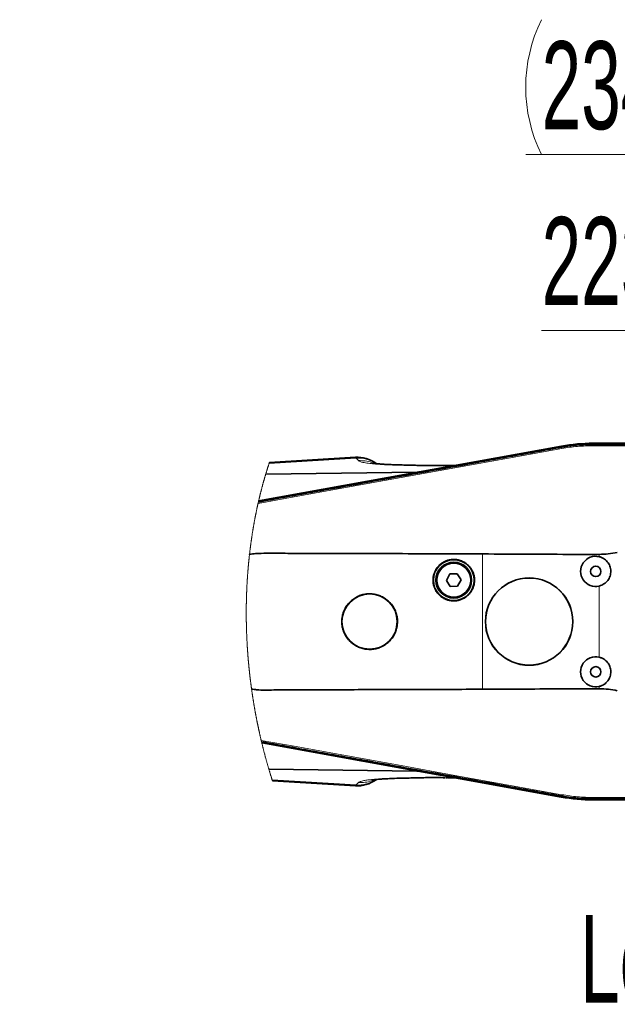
# Model space of a CAD drawing. Header units: millimetres. Extents: x 0 to 11920, y 0 to 8400.
# Tile 60 of 65: x 8684 to 9159, y 5670 to 6455. Entities that reach past the tile are written whole.
import ezdxf

# ---------------------------------------------------------------- set-up
doc = ezdxf.new("R2010")
doc.units = ezdxf.units.MM
doc.header["$LTSCALE"] = 20
doc.styles.add('SLDTEXTSTYLE0', font='TXT', dxfattribs={"width": 0.605})
doc.dimstyles.new('SLDDIMSTYLE3', dxfattribs={"dimtxt": 70, "dimasz": 70, "dimexe": 0, "dimexo": 0.0625, "dimgap": 17.5, "dimtad": 1, "dimdec": 1, "dimrnd": 1e-09, "dimzin": 12, "dimdsep": 46, "dimtxsty": 'SLDTEXTSTYLE0', "dimsah": 1, "dimcen": 0.09, "dimse1": 1, "dimsd1": 1, "dimadec": 0, "dimazin": 3, "dimtfac": 1, "dimtofl": 0, "dimtmove": 0, "dimatfit": 3, "dimfxl": 1, "dimfrac": 2, "dimtolj": 1, "dimtzin": 12, "dimarcsym": 0})

# ---------------------------------------------------------------- blocks, each defined once
blk = doc.blocks.new('_D_12')
at = {"color": 7, "linetype": 'Continuous', "lineweight": 0}
for p, q in [((9592.25, 6079.26), (9592.25, 6237.16)), ((9592.25, 6207.16), (9099.19, 6207.16))]:
    blk.add_line(p, q, dxfattribs=at)
at = {"color": 7, "linetype": 'Continuous', "lineweight": 18}
blk.add_solid([(9592.25, 6207.16), (9522.25, 6217.16), (9522.25, 6197.16)], dxfattribs=at)
at = {"color": 7, "linetype": 'Continuous', "lineweight": 18, "insert": (9099.19, 6297.4), "char_height": 70, "attachment_point": 1, "style": 'SLDTEXTSTYLE0'}
blk.add_mtext('2230', dxfattribs=at)
blk = doc.blocks.new('_D_13')
at = {"color": 7, "linetype": 'Continuous', "lineweight": 0}
for p, q in [((9592.25, 6079.26), (9592.25, 6377.16)), ((9592.25, 6347.16), (9086.51, 6347.16))]:
    blk.add_line(p, q, dxfattribs=at)
at = {"color": 7, "linetype": 'Continuous', "lineweight": 18}
for centre, start, end in [((9206.62, 6400.88), 153.43495, 206.56505), ((9205.65, 6400.88), 333.43495, 26.56505)]:
    blk.add_arc(centre, 120.11, start, end, dxfattribs=at)
blk.add_solid([(9592.25, 6347.16), (9522.25, 6357.16), (9522.25, 6337.16)], dxfattribs=at)
at = {"color": 7, "linetype": 'Continuous', "lineweight": 18, "insert": (9099.19, 6437.4), "char_height": 70, "attachment_point": 1, "style": 'SLDTEXTSTYLE0'}
blk.add_mtext('2344', dxfattribs=at)

msp = doc.modelspace()

# ---------------------------------------------------------------- linework, layer by layer
at = {"color": 7, "linetype": 'Continuous', "lineweight": 35}
for p, q in [((9242.25, 6117.26), (9140.25, 6117.26)), ((9140.25, 6117.15), (9242.25, 6117.15)), ((9140.25, 6116.36), (9140.26, 6116.36)), ((8873.92, 6071.31), (9115.01, 6114.89)), ((9115.18, 6115.01), (8873.95, 6071.42)), ((9115.14, 6114.11), (9115.15, 6114.11)), ((8950.93, 6106.12), (8882.5, 6101.94)), ((8879.58, 6092.66), (9000.05, 6094.28)), ((9023.71, 6099.56), (9027.96, 6099.7)), ((9029.66, 6099.64), (9027.96, 6099.7)), ((9026.21, 6013.17), (9023.48, 6008.08)), ((9023.48, 6008.08), (9026.52, 6003.17)), ((9031.98, 6013.34), (9026.21, 6013.17)), ((9035.02, 6008.43), (9031.98, 6013.34)), ((9032.29, 6003.35), (9035.02, 6008.43)), ((9026.52, 6003.17), (9032.29, 6003.35)), ((9115.01, 5835.62), (8876.43, 5878.76)), ((8876.46, 5878.64), (9114.8, 5835.54)), ((8999.9, 5856.24), (8882.04, 5857.82)), ((9023.32, 5850.91), (9023.73, 5850.9)), ((9029.56, 5850.87), (9027.96, 5850.82)), ((8884.94, 5848.43), (8950.94, 5844.39)), ((9115.15, 5836.4), (9115.14, 5836.4)), ((9140.26, 5834.15), (9140.25, 5834.15)), ((9242.25, 5833.36), (9140.25, 5833.36)), ((9140.25, 5833.26), (9242.25, 5833.26))]:
    msp.add_line(p, q, dxfattribs=at)
at = {"color": 8, "linetype": 'Continuous', "lineweight": 18}
for p, q in [((9140.25, 6116.36), (9140.25, 6117.15)), ((9115.15, 6114.11), (9115.01, 6114.89)), ((8951.51, 6105.34), (8882.24, 6101.13)), ((8953.43, 6103.42), (8951.51, 6105.34)), ((9000.05, 6094.28), (9029.66, 6099.64)), ((9052.25, 5921.37), (9052.25, 6029.14)), ((9145.06, 6026.92), (9145.06, 6028.78)), ((9145.06, 5946.92), (9145.06, 6003.59)), ((9145.06, 5921.73), (9145.06, 5923.59)), ((9029.56, 5850.87), (8999.9, 5856.24)), ((8951.51, 5845.17), (8884.68, 5849.23)), ((8951.51, 5845.17), (8953.43, 5847.1)), ((9115.15, 5836.4), (9115.01, 5835.62)), ((9140.25, 5834.15), (9140.25, 5833.36))]:
    msp.add_line(p, q, dxfattribs=at)
at = {"color": 8, "linetype": 'Continuous', "lineweight": 18, "flags": 128}
for points in [[(9140.25, 6115.34), (9140.25, 6115.91), (9140.26, 6116.36)], [(8873.49, 6069.4), (8902.13, 6074.58), (8944.77, 6082.28), (8987.41, 6089.99), (9030.05, 6097.69), (9072.69, 6105.4), (9115.33, 6113.1)], [(9115.33, 6113.1), (9115.23, 6113.67), (9115.14, 6114.11)], [(9140.25, 6115.34), (9165.75, 6115.34), (9191.25, 6115.34), (9216.75, 6115.34), (9242.25, 6115.34)], [(9115.33, 5837.41), (9072.69, 5845.12), (9030.05, 5852.82), (8987.41, 5860.53), (8944.77, 5868.23), (8902.13, 5875.93), (8875.97, 5880.66)], [(9115.33, 5837.41), (9115.23, 5836.85), (9115.14, 5836.4)], [(9242.25, 5835.18), (9216.75, 5835.18), (9191.25, 5835.18), (9165.75, 5835.18), (9140.25, 5835.18)], [(9140.25, 5835.18), (9140.25, 5834.6), (9140.26, 5834.15)]]:
    msp.add_lwpolyline(points, dxfattribs=at)
at = {"color": 7, "linetype": 'Continuous', "lineweight": 35, "flags": 128}
msp.add_lwpolyline([(9140.26, 6116.36), (9150.26, 6116.36), (9160.27, 6116.36), (9180.28, 6116.36), (9200.29, 6116.36), (9221.26, 6116.36), (9231.75, 6116.36), (9242.24, 6116.36)], dxfattribs=at)
at = {"color": 7, "linetype": 'Continuous', "lineweight": 18, "flags": 128}
msp.add_lwpolyline([(8882.5, 6101.94), (8882.42, 6101.67), (8882.33, 6101.4), (8882.24, 6101.13), (8882.14, 6100.83), (8882.04, 6100.54), (8881.95, 6100.24), (8881.85, 6099.95), (8881.75, 6099.65), (8881.66, 6099.36), (8881.57, 6099.07), (8881.47, 6098.78), (8881.38, 6098.49), (8881.28, 6098.19), (8881.19, 6097.89), (8881.1, 6097.6), (8881, 6097.3), (8880.91, 6097), (8880.81, 6096.7), (8880.72, 6096.4), (8880.63, 6096.11), (8880.53, 6095.81), (8880.44, 6095.51), (8880.35, 6095.21), (8880.26, 6094.91), (8880.17, 6094.61), (8880.07, 6094.31), (8879.97, 6093.98), (8879.87, 6093.65), (8879.77, 6093.32), (8879.67, 6092.99), (8879.58, 6092.66), (8879.47, 6092.32), (8879.37, 6091.98), (8879.27, 6091.63), (8879.17, 6091.29), (8879.07, 6090.95), (8878.96, 6090.6), (8878.87, 6090.28), (8878.78, 6089.96), (8878.68, 6089.63), (8878.59, 6089.31), (8878.49, 6088.98), (8878.4, 6088.66), (8878.31, 6088.33), (8878.22, 6088), (8878.12, 6087.68), (8878.03, 6087.35), (8877.94, 6087.03), (8877.85, 6086.71), (8877.76, 6086.39), (8877.67, 6086.07), (8877.58, 6085.74), (8877.49, 6085.42), (8877.4, 6085.09), (8877.31, 6084.76), (8877.22, 6084.44), (8877.14, 6084.12), (8877.05, 6083.79), (8876.96, 6083.47), (8876.88, 6083.15), (8876.79, 6082.82), (8876.7, 6082.49), (8876.61, 6082.16), (8876.53, 6081.83), (8876.44, 6081.5), (8876.35, 6081.17), (8876.27, 6080.84), (8876.18, 6080.52), (8876.09, 6080.19), (8876.01, 6079.86), (8875.93, 6079.53), (8875.84, 6079.2), (8875.76, 6078.87), (8875.68, 6078.55), (8875.59, 6078.23), (8875.51, 6077.9), (8875.43, 6077.57), (8875.35, 6077.24), (8875.26, 6076.91), (8875.18, 6076.58), (8875.1, 6076.24), (8875.02, 6075.91), (8874.94, 6075.58), (8874.86, 6075.25), (8874.78, 6074.91), (8874.69, 6074.58), (8874.61, 6074.25), (8874.54, 6073.92), (8874.46, 6073.58), (8874.38, 6073.25), (8874.3, 6072.94), (8874.23, 6072.64), (8874.16, 6072.33), (8874.09, 6072.03), (8874.02, 6071.72), (8873.95, 6071.42), (8873.92, 6071.31), (8873.86, 6071.04), (8873.8, 6070.77), (8873.74, 6070.51), (8873.68, 6070.23), (8873.61, 6069.96), (8873.55, 6069.68), (8873.49, 6069.4), (8873.41, 6069.04), (8873.32, 6068.67), (8873.24, 6068.31), (8873.16, 6067.94), (8873.08, 6067.58), (8873, 6067.21), (8872.93, 6066.87), (8872.85, 6066.52), (8872.78, 6066.18), (8872.7, 6065.83), (8872.63, 6065.49), (8872.55, 6065.14), (8872.48, 6064.8), (8872.41, 6064.45), (8872.34, 6064.11), (8872.26, 6063.76), (8872.19, 6063.42), (8872.12, 6063.08), (8872.05, 6062.74), (8871.98, 6062.4), (8871.91, 6062.05), (8871.84, 6061.71), (8871.77, 6061.36), (8871.7, 6061.01), (8871.63, 6060.66), (8871.56, 6060.32), (8871.5, 6059.98), (8871.43, 6059.64), (8871.36, 6059.3), (8871.29, 6058.95), (8871.23, 6058.6), (8871.16, 6058.25), (8871.09, 6057.9), (8871.03, 6057.55), (8870.96, 6057.21), (8870.89, 6056.86), (8870.83, 6056.51), (8870.76, 6056.16), (8870.7, 6055.81), (8870.63, 6055.46), (8870.57, 6055.11), (8870.5, 6054.77), (8870.44, 6054.42), (8870.38, 6054.08), (8870.32, 6053.74), (8870.26, 6053.39), (8870.19, 6053.03), (8870.13, 6052.68), (8870.07, 6052.33), (8870.01, 6051.98), (8869.95, 6051.63), (8869.88, 6051.28), (8869.82, 6050.93), (8869.76, 6050.57), (8869.7, 6050.22), (8869.64, 6049.87), (8869.58, 6049.52), (8869.53, 6049.17), (8869.47, 6048.81), (8869.41, 6048.49), (8869.36, 6048.17), (8869.31, 6047.84), (8869.25, 6047.52), (8869.2, 6047.2), (8869.15, 6046.87), (8869.09, 6046.52), (8869.04, 6046.17), (8868.98, 6045.82), (8868.92, 6045.46), (8868.87, 6045.11), (8868.82, 6044.76), (8868.76, 6044.42), (8868.71, 6044.07), (8868.66, 6043.72), (8868.6, 6043.37), (8868.55, 6043.01), (8868.5, 6042.66), (8868.44, 6042.31), (8868.39, 6041.95), (8868.34, 6041.6), (8868.29, 6041.24), (8868.23, 6040.89), (8868.18, 6040.53), (8868.13, 6040.18), (8868.08, 6039.82), (8868.03, 6039.46), (8867.98, 6039.11), (8867.93, 6038.75), (8867.89, 6038.43), (8867.84, 6038.1), (8867.8, 6037.77), (8867.75, 6037.45), (8867.71, 6037.12), (8867.66, 6036.8), (8867.62, 6036.44), (8867.57, 6036.08), (8867.52, 6035.73), (8867.48, 6035.37), (8867.43, 6035.01), (8867.38, 6034.66), (8867.34, 6034.3), (8867.3, 6033.97), (8867.26, 6033.64), (8867.21, 6033.32), (8867.17, 6032.99), (8867.13, 6032.66), (8867.09, 6032.33), (8867.05, 6032), (8867.01, 6031.68), (8866.97, 6031.35), (8866.93, 6031.02), (8866.9, 6030.69), (8866.86, 6030.36), (8866.81, 6029.98), (8866.77, 6029.59), (8866.72, 6029.2), (8866.68, 6028.82), (8866.64, 6028.48), (8866.6, 6028.15), (8866.57, 6027.82), (8866.53, 6027.48), (8866.49, 6027.15), (8866.46, 6026.82), (8866.42, 6026.49), (8866.39, 6026.17), (8866.35, 6025.84), (8866.31, 6025.45), (8866.27, 6025.06), (8866.23, 6024.67), (8866.19, 6024.28), (8866.15, 6023.89), (8866.11, 6023.49), (8866.07, 6023.1), (8866.04, 6022.71), (8866, 6022.32), (8865.96, 6021.93), (8865.92, 6021.54), (8865.89, 6021.15), (8865.85, 6020.78), (8865.82, 6020.41), (8865.78, 6020.04), (8865.75, 6019.67), (8865.72, 6019.3), (8865.68, 6018.91), (8865.65, 6018.52), (8865.61, 6018.12), (8865.58, 6017.73), (8865.55, 6017.34), (8865.51, 6016.95), (8865.48, 6016.58), (8865.45, 6016.21), (8865.42, 6015.84), (8865.39, 6015.46), (8865.36, 6015.09), (8865.34, 6014.72), (8865.31, 6014.35), (8865.28, 6013.98), (8865.25, 6013.61), (8865.22, 6013.24), (8865.2, 6012.88), (8865.17, 6012.51), (8865.14, 6012.15), (8865.12, 6011.78), (8865.09, 6011.39), (8865.06, 6010.99), (8865.04, 6010.6), (8865.01, 6010.21), (8864.98, 6009.81), (8864.96, 6009.42), (8864.93, 6009.05), (8864.91, 6008.67), (8864.89, 6008.3), (8864.86, 6007.93), (8864.84, 6007.56), (8864.82, 6007.18), (8864.8, 6006.81), (8864.78, 6006.44), (8864.75, 6006.07), (8864.73, 6005.7), (8864.71, 6005.33), (8864.69, 6004.96), (8864.67, 6004.6), (8864.65, 6004.23), (8864.64, 6003.86), (8864.62, 6003.49), (8864.6, 6003.11), (8864.58, 6002.74), (8864.56, 6002.37), (8864.54, 6002), (8864.53, 6001.63), (8864.51, 6001.27), (8864.49, 6000.9), (8864.48, 6000.52), (8864.46, 6000.15), (8864.45, 5999.78), (8864.43, 5999.4), (8864.42, 5999.03), (8864.4, 5998.65), (8864.39, 5998.28), (8864.37, 5997.89), (8864.36, 5997.49), (8864.34, 5997.1), (8864.33, 5996.71), (8864.32, 5996.32), (8864.3, 5995.93), (8864.29, 5995.56), (8864.28, 5995.19), (8864.27, 5994.82), (8864.26, 5994.45), (8864.25, 5994.08), (8864.24, 5993.71), (8864.23, 5993.34), (8864.22, 5992.97), (8864.21, 5992.6), (8864.2, 5992.23), (8864.19, 5991.87), (8864.18, 5991.5), (8864.18, 5991.14), (8864.17, 5990.78), (8864.16, 5990.41), (8864.16, 5990.04), (8864.15, 5989.67), (8864.14, 5989.3), (8864.14, 5988.93), (8864.13, 5988.56), (8864.13, 5988.2), (8864.12, 5987.83), (8864.12, 5987.47), (8864.11, 5987.1), (8864.11, 5986.73), (8864.1, 5986.36), (8864.1, 5985.98), (8864.1, 5985.61), (8864.09, 5985.24), (8864.09, 5984.87), (8864.09, 5984.5), (8864.09, 5984.13), (8864.09, 5983.76), (8864.09, 5983.38), (8864.08, 5983.01), (8864.08, 5982.65), (8864.08, 5982.28), (8864.08, 5981.92), (8864.08, 5981.56), (8864.08, 5981.18), (8864.09, 5980.81), (8864.09, 5980.44), (8864.09, 5980.07), (8864.09, 5979.69), (8864.09, 5979.32), (8864.1, 5978.95), (8864.1, 5978.58), (8864.1, 5978.2), (8864.11, 5977.83), (8864.11, 5977.46), (8864.11, 5977.09), (8864.12, 5976.71), (8864.12, 5976.34), (8864.13, 5975.93), (8864.14, 5975.52), (8864.14, 5975.11), (8864.15, 5974.7), (8864.16, 5974.29), (8864.16, 5973.92), (8864.17, 5973.55), (8864.18, 5973.18), (8864.19, 5972.8), (8864.19, 5972.43), (8864.2, 5972.07), (8864.21, 5971.7), (8864.22, 5971.33), (8864.23, 5970.97), (8864.24, 5970.6), (8864.25, 5970.22), (8864.26, 5969.85), (8864.27, 5969.48), (8864.28, 5969.1), (8864.29, 5968.73), (8864.31, 5968.36), (8864.32, 5967.98), (8864.33, 5967.61), (8864.34, 5967.24), (8864.36, 5966.86), (8864.37, 5966.49), (8864.38, 5966.12), (8864.4, 5965.74), (8864.41, 5965.33), (8864.43, 5964.92), (8864.45, 5964.51), (8864.46, 5964.1), (8864.48, 5963.69), (8864.5, 5963.32), (8864.51, 5962.94), (8864.53, 5962.57), (8864.55, 5962.2), (8864.56, 5961.82), (8864.58, 5961.45), (8864.6, 5961.08), (8864.62, 5960.66), (8864.64, 5960.25), (8864.66, 5959.84), (8864.68, 5959.43), (8864.7, 5959.02), (8864.73, 5958.61), (8864.75, 5958.2), (8864.77, 5957.79), (8864.79, 5957.38), (8864.82, 5956.97), (8864.84, 5956.56), (8864.87, 5956.16), (8864.89, 5955.75), (8864.92, 5955.35), (8864.94, 5954.98), (8864.96, 5954.6), (8864.99, 5954.23), (8865.01, 5953.86), (8865.03, 5953.49), (8865.06, 5953.12), (8865.08, 5952.75), (8865.11, 5952.39), (8865.13, 5952.02), (8865.16, 5951.65), (8865.19, 5951.27), (8865.21, 5950.9), (8865.24, 5950.53), (8865.27, 5950.15), (8865.3, 5949.78), (8865.32, 5949.4), (8865.35, 5949.03), (8865.38, 5948.66), (8865.41, 5948.28), (8865.44, 5947.91), (8865.47, 5947.53), (8865.5, 5947.16), (8865.53, 5946.79), (8865.56, 5946.38), (8865.6, 5945.97), (8865.63, 5945.55), (8865.66, 5945.14), (8865.7, 5944.73), (8865.73, 5944.36), (8865.76, 5943.98), (8865.8, 5943.61), (8865.83, 5943.24), (8865.86, 5942.86), (8865.9, 5942.49), (8865.93, 5942.12), (8865.97, 5941.7), (8866.01, 5941.29), (8866.05, 5940.88), (8866.09, 5940.47), (8866.13, 5940.06), (8866.17, 5939.65), (8866.21, 5939.24), (8866.25, 5938.83), (8866.29, 5938.42), (8866.33, 5938.01), (8866.37, 5937.6), (8866.41, 5937.2), (8866.45, 5936.8), (8866.5, 5936.39), (8866.54, 5936.02), (8866.58, 5935.64), (8866.62, 5935.27), (8866.66, 5934.9), (8866.7, 5934.52), (8866.74, 5934.15), (8866.78, 5933.78), (8866.83, 5933.37), (8866.87, 5932.96), (8866.92, 5932.55), (8866.96, 5932.14), (8867.01, 5931.72), (8867.06, 5931.31), (8867.11, 5930.9), (8867.16, 5930.49), (8867.21, 5930.08), (8867.25, 5929.67), (8867.3, 5929.27), (8867.35, 5928.87), (8867.4, 5928.46), (8867.45, 5928.06), (8867.5, 5927.65), (8867.55, 5927.24), (8867.61, 5926.83), (8867.66, 5926.42), (8867.71, 5926.01), (8867.76, 5925.61), (8867.82, 5925.2), (8867.87, 5924.8), (8867.92, 5924.4), (8867.98, 5923.99), (8868.03, 5923.58), (8868.09, 5923.17), (8868.14, 5922.75), (8868.2, 5922.34), (8868.26, 5921.93), (8868.31, 5921.52), (8868.37, 5921.14), (8868.42, 5920.77), (8868.47, 5920.39), (8868.53, 5920.01), (8868.58, 5919.63), (8868.63, 5919.26), (8868.69, 5918.9), (8868.74, 5918.54), (8868.79, 5918.19), (8868.84, 5917.83), (8868.9, 5917.47), (8868.95, 5917.12), (8869, 5916.76), (8869.06, 5916.41), (8869.11, 5916.05), (8869.16, 5915.7), (8869.22, 5915.35), (8869.27, 5915), (8869.33, 5914.65), (8869.38, 5914.3), (8869.44, 5913.94), (8869.49, 5913.59), (8869.55, 5913.23), (8869.6, 5912.88), (8869.66, 5912.52), (8869.72, 5912.17), (8869.77, 5911.82), (8869.83, 5911.47), (8869.89, 5911.12), (8869.96, 5910.71), (8870.02, 5910.29), (8870.09, 5909.88), (8870.16, 5909.46), (8870.23, 5909.05), (8870.3, 5908.63), (8870.36, 5908.28), (8870.42, 5907.92), (8870.48, 5907.57), (8870.54, 5907.21), (8870.61, 5906.86), (8870.67, 5906.51), (8870.73, 5906.16), (8870.79, 5905.81), (8870.85, 5905.46), (8870.91, 5905.11), (8870.98, 5904.75), (8871.04, 5904.4), (8871.1, 5904.04), (8871.17, 5903.69), (8871.23, 5903.33), (8871.3, 5902.98), (8871.36, 5902.62), (8871.43, 5902.27), (8871.49, 5901.91), (8871.56, 5901.56), (8871.62, 5901.2), (8871.69, 5900.85), (8871.76, 5900.5), (8871.83, 5900.11), (8871.91, 5899.72), (8871.98, 5899.33), (8872.05, 5898.94), (8872.13, 5898.55), (8872.2, 5898.19), (8872.27, 5897.84), (8872.34, 5897.49), (8872.41, 5897.13), (8872.47, 5896.78), (8872.54, 5896.43), (8872.61, 5896.09), (8872.68, 5895.74), (8872.75, 5895.39), (8872.82, 5895.04), (8872.89, 5894.69), (8872.97, 5894.33), (8873.04, 5893.98), (8873.11, 5893.62), (8873.18, 5893.27), (8873.26, 5892.92), (8873.33, 5892.56), (8873.4, 5892.21), (8873.48, 5891.86), (8873.55, 5891.51), (8873.62, 5891.15), (8873.7, 5890.8), (8873.77, 5890.45), (8873.86, 5890.06), (8873.94, 5889.67), (8874.02, 5889.28), (8874.11, 5888.9), (8874.19, 5888.51), (8874.27, 5888.16), (8874.34, 5887.8), (8874.42, 5887.45), (8874.5, 5887.1), (8874.58, 5886.75), (8874.66, 5886.39), (8874.73, 5886.04), (8874.82, 5885.66), (8874.91, 5885.27), (8875, 5884.88), (8875.08, 5884.5), (8875.17, 5884.11), (8875.26, 5883.72), (8875.35, 5883.34), (8875.44, 5882.95), (8875.53, 5882.56), (8875.62, 5882.18), (8875.71, 5881.8), (8875.79, 5881.42), (8875.88, 5881.04), (8875.97, 5880.66), (8876.06, 5880.29), (8876.15, 5879.92), (8876.24, 5879.55), (8876.33, 5879.15), (8876.43, 5878.76), (8876.46, 5878.64), (8876.54, 5878.3), (8876.62, 5877.95), (8876.71, 5877.61), (8876.79, 5877.27), (8876.88, 5876.92), (8876.96, 5876.58), (8877.04, 5876.26), (8877.12, 5875.93), (8877.2, 5875.61), (8877.28, 5875.28), (8877.36, 5874.96), (8877.45, 5874.6), (8877.55, 5874.24), (8877.64, 5873.88), (8877.73, 5873.52), (8877.82, 5873.16), (8877.91, 5872.8), (8878.01, 5872.44), (8878.1, 5872.08), (8878.19, 5871.72), (8878.29, 5871.36), (8878.38, 5871), (8878.47, 5870.64), (8878.57, 5870.28), (8878.66, 5869.92), (8878.76, 5869.56), (8878.85, 5869.2), (8878.95, 5868.82), (8879.05, 5868.44), (8879.15, 5868.07), (8879.26, 5867.69), (8879.36, 5867.31), (8879.46, 5866.94), (8879.56, 5866.58), (8879.65, 5866.22), (8879.75, 5865.86), (8879.85, 5865.5), (8879.95, 5865.15), (8880.05, 5864.79), (8880.15, 5864.43), (8880.25, 5864.07), (8880.35, 5863.7), (8880.46, 5863.32), (8880.56, 5862.95), (8880.67, 5862.57), (8880.78, 5862.2), (8880.88, 5861.82), (8880.99, 5861.45), (8881.1, 5861.07), (8881.2, 5860.7), (8881.31, 5860.33), (8881.42, 5859.95), (8881.53, 5859.58), (8881.63, 5859.23), (8881.73, 5858.87), (8881.84, 5858.52), (8881.94, 5858.17), (8882.04, 5857.82), (8882.16, 5857.43), (8882.27, 5857.05), (8882.39, 5856.66), (8882.5, 5856.27), (8882.62, 5855.89), (8882.74, 5855.5), (8882.85, 5855.12), (8882.96, 5854.77), (8883.07, 5854.41), (8883.17, 5854.06), (8883.28, 5853.71), (8883.39, 5853.35), (8883.5, 5853), (8883.61, 5852.65), (8883.72, 5852.3), (8883.83, 5851.95), (8883.94, 5851.59), (8884.05, 5851.24), (8884.16, 5850.89), (8884.26, 5850.56), (8884.36, 5850.23), (8884.47, 5849.9), (8884.57, 5849.57), (8884.68, 5849.23), (8884.77, 5848.97), (8884.85, 5848.7), (8884.94, 5848.43)], dxfattribs=at)
at = {"color": 7, "linetype": 'Continuous', "lineweight": 35}
for centre, radius in [((9029.25, 6008.26), 16.25), ((9029.25, 6008.26), 14.25), ((9029.25, 6008.26), 13.5), ((9142.25, 6015.26), 4.15), ((9089.25, 5975.26), 34.78), ((9089.25, 5975.26), 34.7), ((8962.25, 5975.26), 22), ((9142.25, 5935.26), 4.15)]:
    msp.add_circle(centre, radius, dxfattribs=at)
at = {"color": 8, "linetype": 'Continuous', "lineweight": 18}
msp.add_circle((9029.25, 6008.26), 13.85, dxfattribs=at)
at = {"color": 7, "linetype": 'Continuous', "lineweight": 35}
for centre, radius, start, end in [((9140.25, 5975.26), 141.9, 90, 100.24717), ((9140.25, 5976.26), 141, 90.00007, 100.24394), ((8952.41, 6081.17), 25, 53.24484, 93.38717), ((8999.85, 6101.36), 7.08, 271.68733, 280.95746), ((9029.8, 6102.88), 3.25, 267.63727, 279.96743), ((9142.25, 6015.26), 12, 76.45644, 283.54356), ((9142.25, 5935.26), 12, 76.45646, 283.54354), ((8999.69, 5849.15), 7.09, 79.04799, 88.30194), ((9029.7, 5847.63), 3.24, 80.02042, 92.36836), ((8952.41, 5869.35), 25, 266.62778, 306.73992), ((9140.25, 5976.26), 143.01, 259.74946, 269.99983), ((9140.25, 5975.26), 141.9, 259.75283, 270)]:
    msp.add_arc(centre, radius, start, end, dxfattribs=at)
at = {"color": 8, "linetype": 'Continuous', "lineweight": 18}
for centre, radius, start, end in [((8953.32, 6080.76), 24.65, 55.97095, 94.22794), ((8953.32, 5869.78), 24.67, 265.79112, 304.03965)]:
    msp.add_arc(centre, radius, start, end, dxfattribs=at)
at = {"color": 7, "linetype": 'Continuous', "lineweight": 35}
for points, knots in [([(9115.15, 6114.11), (9118.44, 6114.64), (9124.24, 6115.56), (9132.63, 6116.24), (9137.71, 6116.32), (9140.25, 6116.36)], [0, 0, 0, 0, 0.396599, 0.697861, 1, 1, 1, 1]), ([(8873.74, 6070.51), (8875.5, 6070.83), (8880.56, 6071.74), (8892.18, 6073.84), (8908.61, 6076.81), (8934.9, 6081.56), (8967.76, 6087.49), (9007.2, 6094.61), (9040.06, 6100.55), (9066.35, 6105.3), (9082.78, 6108.27), (9095.85, 6110.63), (9105.54, 6112.38), (9111.94, 6113.53), (9115.14, 6114.11)], [0, 0, 0, 0, 0.021942, 0.062782, 0.144459, 0.226138, 0.389495, 0.552852, 0.71621, 0.797889, 0.879568, 0.920408, 0.960203, 1, 1, 1, 1]), ([(9023.71, 6099.62), (9022.76, 6099.6), (9019.33, 6099.53), (9013.72, 6099.51), (9007.17, 6099.54), (9001.44, 6099.64), (8996.02, 6099.78), (8990.9, 6099.9), (8985.97, 6100.03), (8981.52, 6100.16), (8977.4, 6100.33), (8973.6, 6100.52), (8970.51, 6100.74), (8968.13, 6100.96), (8966.52, 6101.15), (8965.44, 6101.29), (8964.89, 6101.39), (8964.7, 6101.4), (8964.65, 6101.41)], [0, 0, 0, 0, 0.0481843, 0.1740126, 0.2844713, 0.3805579, 0.4651556, 0.5593294, 0.6407471, 0.7152197, 0.785433, 0.8499608, 0.9080567, 0.9425977, 0.9715733, 0.9902545, 0.997723, 1, 1, 1, 1]), ([(9145.06, 6028.78), (9147.46, 6028.84), (9152.29, 6028.97), (9157.04, 6029.86), (9159.42, 6030.3)], [0, 0, 0, 0, 0.497219, 1, 1, 1, 1]), ([(9052.25, 6029.14), (9040.11, 6029.18), (9015.83, 6029.25), (8979.41, 6029.4), (8943.02, 6029.5), (8913.66, 6029.51), (8891.34, 6029.65), (8879.6, 6029.76), (8871.45, 6029.47), (8868.31, 6029.19), (8866.75, 6028.83), (8866.68, 6028.82)], [0, 0, 0, 0, 0.19625, 0.392457, 0.588547, 0.784446, 0.866929, 0.9493, 0.974102, 0.998857, 1, 1, 1, 1]), ([(9045.4, 6004.81), (9045.57, 6005.95), (9045.89, 6008.02), (9045.6, 6011.04), (9044.91, 6013.75), (9043.76, 6016.3), (9042.21, 6018.62), (9040.28, 6020.64), (9038.05, 6022.32), (9035.56, 6023.59), (9032.9, 6024.44), (9030.13, 6024.82), (9027.34, 6024.73), (9024.6, 6024.17), (9021.99, 6023.17), (9019.6, 6021.73), (9017.47, 6019.92), (9015.68, 6017.77), (9014.27, 6015.36), (9013.3, 6012.74), (9012.77, 6010), (9012.71, 6007.21), (9013.12, 6004.44), (9013.99, 6001.79), (9015.29, 5999.31), (9017, 5997.1), (9019.04, 5995.19), (9021.38, 5993.67), (9023.94, 5992.55), (9026.65, 5991.88), (9029.44, 5991.67), (9032.22, 5991.94), (9034.92, 5992.67), (9037.45, 5993.84), (9039.76, 5995.42), (9041.76, 5997.36), (9043.41, 5999.62), (9044.68, 6002.11), (9045.16, 6003.91), (9045.4, 6004.81)], [0, 0, 0, 0, 0.0335043, 0.0603572, 0.0872103, 0.1140638, 0.1409165, 0.1677676, 0.1946185, 0.221465, 0.2483109, 0.2751529, 0.3019946, 0.3288351, 0.3556764, 0.3825189, 0.4093623, 0.4362095, 0.4630564, 0.489906, 0.516756, 0.5436074, 0.570459, 0.59731, 0.6241602, 0.6510101, 0.6778595, 0.7047082, 0.7315563, 0.7584016, 0.7852475, 0.8120898, 0.8389325, 0.8657746, 0.8926161, 0.9194604, 0.946304, 0.9731517, 1, 1, 1, 1]), ([(9052.25, 6029.14), (9076.53, 6029), (9107.47, 6028.81), (9138.41, 6028.78), (9145.06, 6028.78)], [0, 0, 0, 0, 0.784896, 1, 1, 1, 1]), ([(9145.06, 6026.92), (9145.89, 6026.67), (9148.01, 6026.01), (9150.94, 6023.85), (9153.3, 6020.5), (9154.41, 6016.55), (9154.15, 6012.45), (9152.56, 6008.67), (9149.8, 6005.64), (9147.06, 6004.13), (9145.41, 6003.69), (9145.06, 6003.59)], [0, 0, 0, 0, 0.081536, 0.207701, 0.334023, 0.460419, 0.586714, 0.712938, 0.839251, 0.965652, 1, 1, 1, 1]), ([(8983.94, 5970.63), (8984.18, 5972.17), (8984.6, 5974.94), (8984.21, 5978.99), (8983.29, 5982.62), (8981.74, 5986.04), (8979.67, 5989.15), (8977.08, 5991.87), (8974.09, 5994.12), (8970.75, 5995.83), (8967.18, 5996.96), (8963.47, 5997.47), (8959.73, 5997.36), (8956.05, 5996.61), (8952.56, 5995.26), (8949.34, 5993.33), (8946.48, 5990.9), (8944.09, 5988.02), (8942.19, 5984.78), (8940.89, 5981.27), (8940.18, 5977.59), (8940.1, 5973.84), (8940.65, 5970.14), (8941.82, 5966.58), (8943.56, 5963.27), (8945.84, 5960.3), (8948.58, 5957.74), (8951.71, 5955.69), (8955.15, 5954.19), (8958.79, 5953.29), (8962.52, 5953.01), (8966.26, 5953.37), (8969.88, 5954.34), (8973.28, 5955.92), (8976.37, 5958.03), (8979.06, 5960.65), (8981.27, 5963.67), (8982.98, 5967.01), (8983.62, 5969.42), (8983.94, 5970.63)], [0, 0, 0, 0, 0.0335121, 0.0603597, 0.0872075, 0.1140542, 0.1408987, 0.1677411, 0.1945814, 0.2214211, 0.2482586, 0.2751006, 0.3019407, 0.3287907, 0.3556418, 0.3825011, 0.4093638, 0.4362261, 0.4630921, 0.4899438, 0.5167976, 0.5436329, 0.5704663, 0.5972912, 0.6241118, 0.6509413, 0.677767, 0.7046111, 0.7314529, 0.758309, 0.7851657, 0.8120248, 0.8388865, 0.8657416, 0.8925997, 0.9194497, 0.9463026, 0.973151, 1, 1, 1, 1]), ([(9145.06, 5946.92), (9145.89, 5946.67), (9148.01, 5946.01), (9150.94, 5943.85), (9153.3, 5940.5), (9154.41, 5936.55), (9154.15, 5932.45), (9152.56, 5928.67), (9149.8, 5925.64), (9147.06, 5924.13), (9145.41, 5923.69), (9145.06, 5923.59)], [0, 0, 0, 0, 0.081536, 0.207701, 0.33402, 0.460418, 0.586714, 0.712937, 0.839251, 0.965652, 1, 1, 1, 1]), ([(8868.31, 5921.52), (8869.65, 5921.31), (8873.23, 5920.75), (8879.15, 5920.66), (8885.96, 5920.8), (8899.47, 5921.06), (8919.67, 5920.94), (8946.38, 5921.04), (8972.96, 5921.1), (9008.19, 5921.2), (9034.62, 5921.3), (9052.25, 5921.37)], [0, 0, 0, 0, 0.022069, 0.059037, 0.096204, 0.133317, 0.279304, 0.425465, 0.568995, 0.712584, 1, 1, 1, 1]), ([(9145.06, 5921.73), (9134.29, 5921.71), (9103.36, 5921.64), (9072.42, 5921.47), (9052.25, 5921.37)], [0, 0, 0, 0, 0.348102, 1, 1, 1, 1]), ([(9159.42, 5920.2), (9157.06, 5920.64), (9152.32, 5921.53), (9147.49, 5921.66), (9145.06, 5921.73)], [0, 0, 0, 0, 0.4967121, 1, 1, 1, 1]), ([(9115.14, 5836.4), (9111.86, 5837), (9105.29, 5838.18), (9092.14, 5840.56), (9069.15, 5844.71), (9036.29, 5850.65), (8996.87, 5857.77), (8964.01, 5863.7), (8937.73, 5868.45), (8918.01, 5872.01), (8901.59, 5874.98), (8888.44, 5877.35), (8881.09, 5878.68), (8877.02, 5879.41), (8876.24, 5879.55)], [0, 0, 0, 0, 0.041258, 0.082514, 0.165027, 0.330053, 0.495079, 0.660104, 0.742617, 0.825129, 0.907642, 0.948897, 0.990155, 1, 1, 1, 1]), ([(8964.58, 5849.08), (8964.66, 5849.09), (8965.02, 5849.14), (8965.84, 5849.28), (8967.33, 5849.46), (8969.62, 5849.71), (8972.84, 5849.96), (8977.13, 5850.2), (8982.56, 5850.42), (8988.25, 5850.57), (8993.98, 5850.7), (8999.53, 5850.84), (9005.12, 5850.96), (9010.77, 5851.01), (9016.37, 5851.01), (9020.27, 5850.96), (9022.26, 5850.93)], [0, 0, 0, 0, 0.004667, 0.018498, 0.043416, 0.082488, 0.137918, 0.211465, 0.305563, 0.420235, 0.507434, 0.602866, 0.708738, 0.797867, 0.89624, 1, 1, 1, 1]), ([(9027.96, 5850.82), (9027.12, 5850.79), (9025.9, 5850.76), (9024.68, 5850.86), (9024.3, 5850.89)], [0, 0, 0, 0, 0.687809, 1, 1, 1, 1]), ([(9140.25, 5834.15), (9136.92, 5834.22), (9131.04, 5834.34), (9122.67, 5835.17), (9117.66, 5835.99), (9115.15, 5836.4)], [0, 0, 0, 0, 0.3965967, 0.6978592, 1, 1, 1, 1]), ([(9242.24, 5834.15), (9238.91, 5834.15), (9232.24, 5834.15), (9218.9, 5834.15), (9202.22, 5834.15), (9181.89, 5834.15), (9164.73, 5834.15), (9150.75, 5834.15), (9143.75, 5834.15), (9140.26, 5834.15)], [0, 0, 0, 0, 0.098109, 0.196217, 0.392436, 0.588653, 0.794327, 0.897163, 1, 1, 1, 1])]:
    msp.add_open_spline(points, degree=3, knots=knots, dxfattribs=at)
at = {"color": 8, "linetype": 'Continuous', "lineweight": 18}
for points, knots in [([(9115.33, 6113.1), (9119.46, 6113.75), (9127.72, 6115.05), (9136.07, 6115.24), (9140.25, 6115.34)], [0, 0, 0, 0, 0.499998, 1, 1, 1, 1]), ([(8951.51, 6105.34), (8951.33, 6105.56), (8951.14, 6105.8), (8950.95, 6106.03), (8950.94, 6106.05)], [0, 0, 0, 0, 0.929771, 1, 1, 1, 1]), ([(9027.96, 6099.7), (9025.61, 6099.64), (9020.93, 6099.53), (9013.95, 6099.47), (9007.2, 6099.49), (9000.69, 6099.59), (8994.37, 6099.75), (8988.37, 6099.88), (8983.01, 6100.01), (8978.47, 6100.15), (8974.46, 6100.31), (8970.69, 6100.5), (8967.14, 6100.74), (8963.97, 6101.01), (8961.26, 6101.32), (8958.98, 6101.64), (8956.83, 6102.07), (8954.92, 6102.47), (8953.84, 6103.16), (8953.43, 6103.42)], [0, 0, 0, 0, 0.094141, 0.18732, 0.279552, 0.364236, 0.448175, 0.532526, 0.604518, 0.6628, 0.71466, 0.764916, 0.81396, 0.857122, 0.892542, 0.92319, 0.94911, 0.980618, 1, 1, 1, 1]), ([(8953.43, 6103.42), (8955.19, 6103.42), (8958.71, 6103.43), (8962.57, 6102.61), (8964.44, 6101.64), (8964.74, 6101.49)], [0, 0, 0, 0, 0.456213, 0.911404, 1, 1, 1, 1]), ([(8953.43, 5847.1), (8953.67, 5847.27), (8954.25, 5847.7), (8955.47, 5848.1), (8956.88, 5848.47), (8958.44, 5848.77), (8960.04, 5849.03), (8961.86, 5849.26), (8963.88, 5849.49), (8966.14, 5849.69), (8968.62, 5849.88), (8971.25, 5850.04), (8973.94, 5850.17), (8976.71, 5850.29), (8979.63, 5850.4), (8983.6, 5850.52), (8989.2, 5850.65), (8996.15, 5850.8), (9003.85, 5850.99), (9011.65, 5851.05), (9019.77, 5851.01), (9025.22, 5850.88), (9027.96, 5850.82)], [0, 0, 0, 0, 0.011734, 0.028638, 0.051141, 0.07021, 0.091929, 0.116321, 0.143398, 0.173582, 0.206791, 0.243034, 0.278993, 0.314806, 0.353839, 0.396094, 0.473675, 0.578121, 0.674699, 0.781839, 0.890265, 1, 1, 1, 1]), ([(8950.94, 5844.47), (8950.95, 5844.48), (8951.14, 5844.71), (8951.33, 5844.95), (8951.51, 5845.17)], [0, 0, 0, 0, 0.0431, 1, 1, 1, 1]), ([(8964.95, 5849.13), (8964.58, 5848.94), (8962.64, 5847.93), (8958.71, 5847.08), (8955.19, 5847.09), (8953.43, 5847.1)], [0, 0, 0, 0, 0.106358, 0.552677, 1, 1, 1, 1]), ([(9140.25, 5835.18), (9136.07, 5835.27), (9127.72, 5835.46), (9119.46, 5836.76), (9115.33, 5837.41)], [0, 0, 0, 0, 0.500002, 1, 1, 1, 1])]:
    msp.add_open_spline(points, degree=3, knots=knots, dxfattribs=at)

# ---------------------------------------------------------------- texts
at = {"color": 7, "linetype": 'Continuous', "lineweight": 0, "insert": (9129.83, 5741.72), "char_height": 70, "attachment_point": 1, "style": 'SLDTEXTSTYLE0'}
msp.add_mtext('Lean ID', dxfattribs=at)

# ---------------------------------------------------------------- dimensions: what is measured, and where the dimension line sits
at = {"color": 7, "linetype": 'Continuous', "lineweight": 18}
dim = msp.add_linear_dim(base=(8698.25, 6347.16), p1=(9592.25, 6075.26), p2=(8698.25, 6092.26), text='(2344)', dimstyle='SLDDIMSTYLE3', dxfattribs=at)
dim.commit()
dim.dimension.update_dxf_attribs({"geometry": '_D_13', "text_midpoint": (9206.13, 6347.16), "dimtype": 160})
dim = msp.add_linear_dim(base=(7362.25, 6207.16), p1=(9592.25, 6075.26), p2=(7362.25, 6027.76), dimstyle='SLDDIMSTYLE3', dxfattribs=at)
dim.commit()
dim.dimension.update_dxf_attribs({"geometry": '_D_12', "text_midpoint": (9206.13, 6207.16), "dimtype": 160})

doc.saveas('drawing.dxf')
